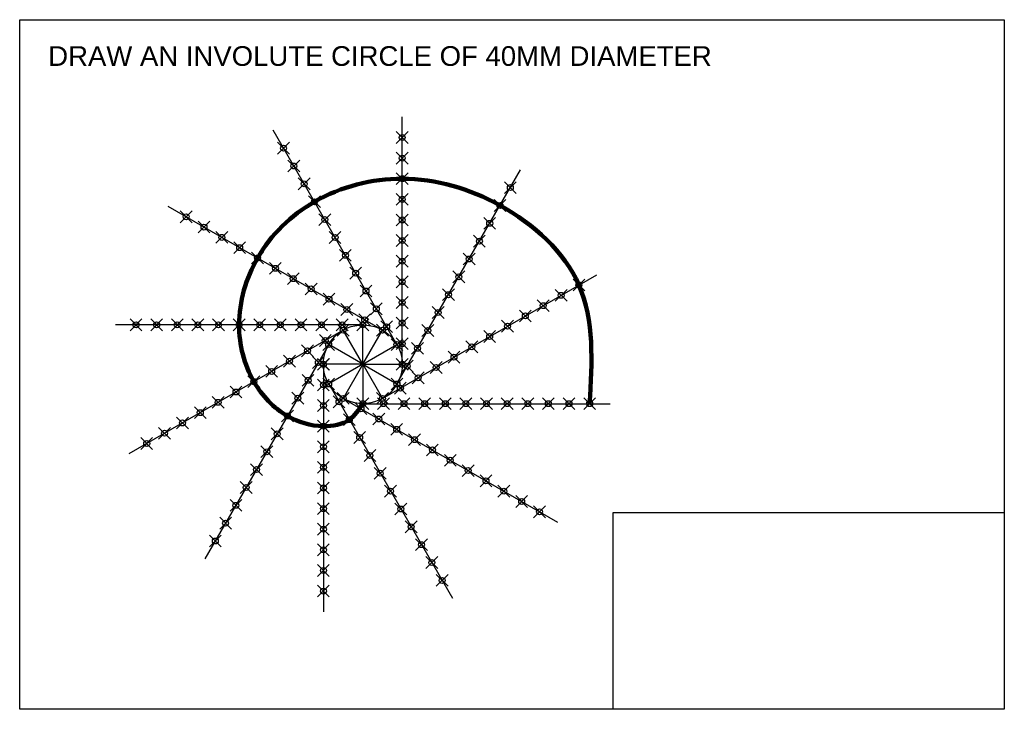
# Model space of a CAD drawing. Header units: millimetres. Extents: x 7039 to 7539, y 11196 to 11546.
import ezdxf

# ---------------------------------------------------------------- set-up
doc = ezdxf.new("R2010")
doc.units = ezdxf.units.MM
doc.header["$PDMODE"] = 35
doc.header["$PDSIZE"] = 3
doc.styles.get("Standard").update_dxf_attribs({"font": 'arial.ttf'})

# ---------------------------------------------------------------- blocks, each defined once
blk = doc.blocks.new('*U1')
for p, q in [((-62.8, 10), (-62.8, -10)), ((-62.8, -10), (62.8, -10))]:
    blk.add_line(p, q)
for p in [(-42.8, 10), (-45.48, 0), (-52.8, -7.32), (-62.8, -10), (-52.33, -10), (-41.87, -10), (-31.4, -10), (-20.93, -10), (-10.47, -10), (0, -10), (10.47, -10), (20.93, -10), (31.4, -10), (41.87, -10), (52.33, -10)]:
    blk.add_point(p)
blk = doc.blocks.new('*U2')
at = {"color": 0, "linetype": 'ByBlock', "lineweight": -2, "transparency": 16777216}
for p, rotation in [((7223.61, 11433.62), 89.99999999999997), ((7190.87, 11430.2), 120), ((7253.67, 11420.2), 59.99999999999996), ((7164.23, 11410.88), 149.9999999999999), ((7273, 11393.56), 29.99999999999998), ((7150.81, 11380.82), 180), ((7154.23, 11348.08), 209.9999999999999), ((7173.55, 11321.43), 239.9999999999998), ((7203.61, 11308.02), 269.9999999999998), ((7236.35, 11311.43), 299.9999999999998), ((7263, 11330.76), 329.9999999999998)]:
    blk.add_blockref('*U1', p, dxfattribs=dict(at, rotation=rotation))
blk.add_blockref('*U1', (7276.41, 11360.82), dxfattribs=at)

msp = doc.modelspace()

# ---------------------------------------------------------------- linework, layer by layer
for points in [[(7039.43, 11545.75), (7539.25, 11545.75), (7539.25, 11195.68), (7039.43, 11195.68)], [(7340.77, 11295.63), (7539.25, 11295.63), (7539.25, 11195.68), (7340.77, 11195.68)]]:
    msp.add_lwpolyline(points, close=True)
msp.add_circle((7213.61, 11370.82), 20)
at = {"color": 240, "linetype": 'Continuous', "lineweight": 211, "true_color": 0xed1f24, "transparency": 33554687, "end_tangent": (1, 0)}
msp.add_spline([(7328.75, 11350.82), (7323.32, 11411.06), (7283.27, 11451.46), (7233.61, 11465.02), (7189.07, 11453.33), (7160.16, 11424.77), (7150.81, 11390.82), (7158.29, 11361.97), (7175.36, 11344.56), (7193.61, 11339.42), (7206.76, 11342.69), (7213.61, 11350.82)], degree=3, dxfattribs=at)
for p in [(7203.61, 11388.14), (7213.61, 11390.82), (7223.61, 11388.14), (7196.29, 11380.82), (7230.93, 11380.82), (7193.61, 11370.82), (7196.29, 11360.82), (7203.61, 11353.5)]:
    msp.add_point(p)

# ---------------------------------------------------------------- block references
msp.add_blockref('*U2', (0, 0))

# ---------------------------------------------------------------- texts
at = {"insert": (7053.92, 11532.3), "char_height": 10, "attachment_point": 1}
msp.add_mtext_dynamic_manual_height_columns('DRAW AN INVOLUTE CIRCLE OF 40MM DIAMETER', width=364.9341, gutter_width=12.5, heights=[0], dxfattribs=at)

doc.saveas('drawing.dxf')
